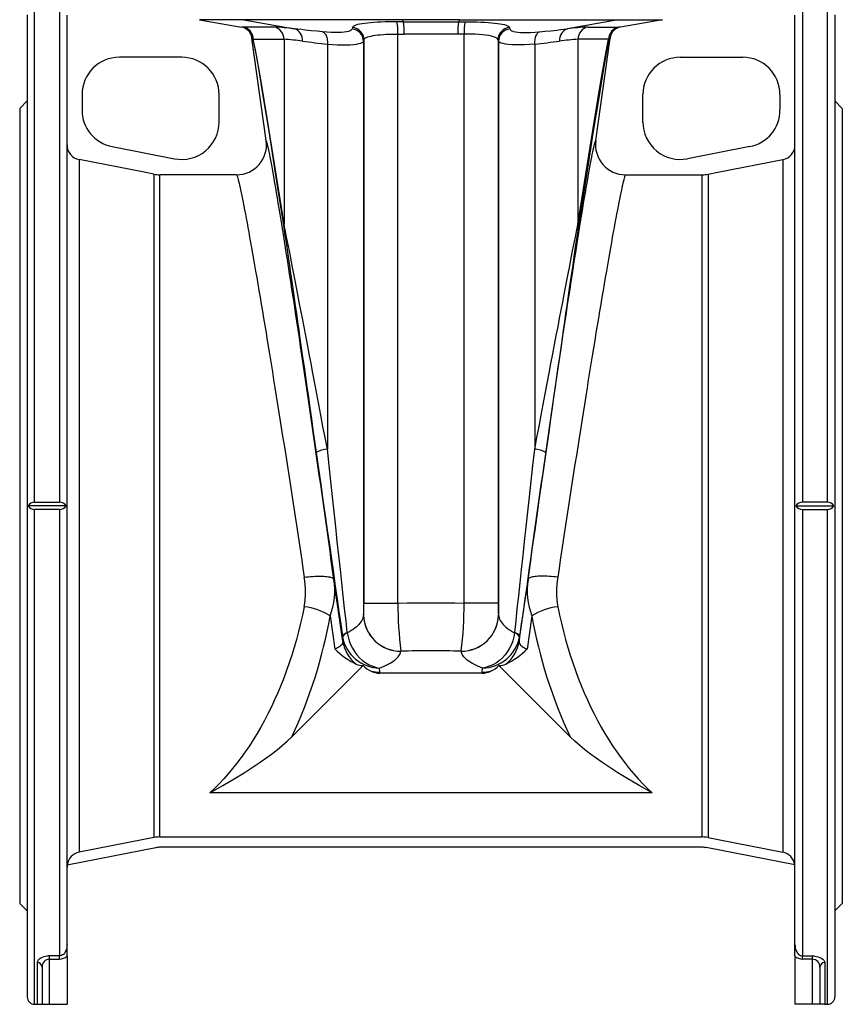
# Model space of a CAD drawing. Extents: x -31 to 1086, y -108 to 1537.
# Tile 2 of 6: x 9 to 339, y 473 to 868. Entities that reach past the tile are written whole.
import ezdxf

# ---------------------------------------------------------------- set-up
doc = ezdxf.new("R2010")
doc.units = 0
doc.layers.get('0').update_dxf_attribs({"linetype": 'CONTINUOUS'})

msp = doc.modelspace()

# ---------------------------------------------------------------- linework, layer by layer
at = {"color": 7, "linetype": 'CONTINUOUS'}
for p, q in [((11.69, 869.84), (11.69, 475.84)), ((14.69, 674.34), (14.69, 872.84)), ((24.69, 872.75), (24.69, 674.34)), ((27.69, 496.84), (27.69, 869.75)), ((319.69, 496.84), (319.69, 869.75)), ((322.69, 872.75), (322.69, 674.34)), ((332.69, 674.34), (332.69, 872.84)), ((335.69, 869.84), (335.69, 475.84)), ((80.85, 867.92), (97.7, 864.95)), ((98.62, 867.92), (80.85, 867.92)), ((162.3, 867.92), (98.62, 867.92)), ((98.62, 867.92), (118.95, 864.24)), ((185.08, 867.92), (162.3, 867.92)), ((162.3, 867.92), (162.65, 867.08)), ((162.65, 867.08), (184.72, 867.08)), ((185.08, 867.92), (184.72, 867.08)), ((184.72, 867.08), (187.34, 867.09)), ((185.08, 867.92), (248.75, 867.92)), ((248.75, 867.92), (228.43, 864.24)), ((248.75, 867.92), (266.53, 867.92)), ((266.53, 867.92), (249.67, 864.95)), ((110.67, 864.97), (98.28, 864.97)), ((142.21, 864.81), (142.07, 864.23)), ((160.39, 633.86), (160.39, 862.17)), ((184.42, 862.16), (162.96, 862.16)), ((186.98, 862.17), (184.42, 862.16)), ((186.98, 633.86), (186.98, 862.17)), ((205.16, 864.81), (205.3, 864.23)), ((236.7, 864.97), (249.09, 864.97)), ((101.79, 860.65), (101.81, 860.51)), ((107.59, 819.38), (101.81, 860.51)), ((102.41, 860.04), (114.72, 860.04)), ((114.72, 860.04), (114.72, 785.92)), ((132.1, 858.14), (132.1, 695.58)), ((146.62, 859.3), (146.79, 859.88)), ((146.62, 859.3), (146.62, 628.97)), ((146.79, 859.88), (146.79, 633.86)), ((200.58, 859.88), (200.58, 633.86)), ((200.75, 859.3), (200.58, 859.88)), ((200.75, 859.3), (200.75, 628.97)), ((215.28, 858.14), (215.28, 695.58)), ((232.65, 860.04), (232.65, 785.92)), ((244.96, 860.04), (232.65, 860.04)), ((239.78, 819.38), (245.56, 860.51)), ((245.58, 860.65), (245.56, 860.51)), ((73.69, 852.84), (48.69, 852.84)), ((273.69, 852.84), (298.69, 852.84)), ((33.69, 837.84), (33.69, 831.7)), ((88.69, 826.84), (88.69, 837.84)), ((258.69, 826.84), (258.69, 837.84)), ((313.69, 837.84), (313.69, 831.7)), ((11.69, 835.34), (8.69, 832.34)), ((338.69, 832.34), (335.69, 835.34)), ((8.69, 832.34), (8.69, 513.34)), ((338.69, 832.34), (338.69, 513.34)), ((45.82, 816.98), (70.82, 812.12)), ((301.55, 816.98), (276.55, 812.12)), ((32.54, 811.77), (32.54, 533.92)), ((314.83, 811.77), (314.83, 533.92)), ((62.56, 805.93), (62.56, 539.76)), ((95.72, 805.71), (64.85, 805.71)), ((64.85, 539.98), (64.85, 805.71)), ((251.65, 805.71), (282.52, 805.71)), ((282.52, 539.98), (282.52, 805.71)), ((284.81, 805.93), (284.81, 539.76)), ((27.28, 672.84), (12.09, 672.84)), ((14.69, 674.34), (24.69, 674.34)), ((320.09, 672.84), (335.28, 672.84)), ((332.69, 674.34), (322.69, 674.34)), ((24.69, 671.35), (14.69, 671.35)), ((14.69, 472.84), (14.69, 671.35)), ((24.69, 671.35), (24.69, 492.24)), ((322.69, 671.35), (332.69, 671.35)), ((322.69, 671.35), (322.69, 492.24)), ((332.69, 472.84), (332.69, 671.35)), ((138.32, 618.52), (134.73, 643.3)), ((209.06, 618.52), (212.65, 643.3)), ((146.79, 633.86), (160.39, 633.86)), ((200.58, 633.86), (186.98, 633.86)), ((133.23, 628.7), (135.16, 615.41)), ((146.63, 629.01), (146.62, 628.97)), ((200.74, 629.01), (200.75, 628.97)), ((214.14, 628.7), (212.21, 615.41)), ((138.16, 620.59), (138.2, 620.33)), ((138.16, 620.59), (138.32, 618.52)), ((140.12, 621.9), (140.11, 621.98)), ((207.25, 621.9), (207.26, 621.98)), ((209.21, 620.59), (209.06, 618.52)), ((209.21, 620.59), (209.17, 620.33)), ((161.61, 614.48), (161.61, 614.52)), ((185.76, 614.48), (185.76, 614.52)), ((146.42, 608.74), (117.9, 580.21)), ((200.95, 608.74), (229.48, 580.21)), ((153.17, 606.12), (153.05, 607.77)), ((194.2, 605.72), (153.17, 605.72)), ((194.2, 606.12), (194.33, 607.77)), ((262.42, 557.66), (84.96, 557.66)), ((64.85, 539.98), (282.52, 539.98)), ((27.73, 528.78), (63.33, 535.7)), ((282.52, 535.84), (64.85, 535.84)), ((319.64, 528.78), (284.05, 535.7)), ((8.69, 513.34), (11.69, 510.34)), ((335.69, 510.34), (338.69, 513.34)), ((27.69, 492.23), (27.69, 496.84)), ((319.69, 492.23), (319.69, 496.84)), ((24.69, 492.24), (20.69, 492.24)), ((20.69, 490.95), (20.69, 492.24)), ((20.69, 490.95), (24.69, 490.95)), ((20.69, 472.84), (20.69, 490.95)), ((24.69, 490.95), (24.69, 492.24)), ((27.69, 492.23), (27.69, 472.84)), ((319.69, 492.23), (319.69, 472.84)), ((322.69, 492.24), (326.69, 492.24)), ((322.69, 490.95), (322.69, 492.24)), ((326.69, 490.95), (322.69, 490.95)), ((326.69, 490.95), (326.69, 492.24)), ((326.69, 472.84), (326.69, 490.95)), ((15.69, 489.58), (15.69, 472.84)), ((17.69, 487.75), (17.69, 472.84)), ((329.69, 487.75), (329.69, 472.84)), ((331.69, 489.58), (331.69, 472.84)), ((14.69, 472.84), (15.69, 472.84)), ((15.69, 472.84), (17.63, 472.84)), ((17.69, 472.84), (20.69, 472.84)), ((20.69, 472.84), (27.69, 472.84)), ((326.69, 472.84), (319.69, 472.84)), ((329.69, 472.84), (326.69, 472.84)), ((331.69, 472.84), (329.75, 472.84)), ((331.69, 472.84), (332.69, 472.84))]:
    msp.add_line(p, q, dxfattribs=at)
for points in [[(160.03, 867.09), (158.44, 867.09), (156.82, 867.07), (155.24, 867.03), (153.69, 866.98), (152.22, 866.91), (150.8, 866.82), (149.45, 866.71), (148.2, 866.59), (147.05, 866.45), (146.01, 866.3), (145.07, 866.12), (144.26, 865.94), (143.58, 865.74), (143.03, 865.52), (142.62, 865.3), (142.34, 865.06), (142.21, 864.81)], [(162.65, 867.08), (161.34, 867.09), (160.03, 867.09)], [(187.34, 867.09), (188.93, 867.09), (190.55, 867.07), (192.14, 867.03), (193.68, 866.98), (195.16, 866.91), (196.58, 866.82), (197.92, 866.71), (199.17, 866.59), (200.32, 866.45), (201.37, 866.3), (202.3, 866.12), (203.12, 865.94), (203.8, 865.74), (204.34, 865.52), (204.76, 865.3), (205.03, 865.06), (205.16, 864.81)], [(130.12, 863.06), (129.09, 863.16), (128.08, 863.26), (125.59, 863.51), (123.24, 863.75), (121.73, 863.92), (120.3, 864.08), (118.95, 864.24)], [(142.07, 864.23), (141.93, 863.94), (141.64, 863.68), (141.2, 863.44), (140.6, 863.22), (139.83, 863.04), (138.89, 862.89), (137.77, 862.79), (136.48, 862.74), (135.1, 862.75), (133.59, 862.8), (131.91, 862.91), (130.12, 863.06)], [(130.12, 863.06), (130.4, 862.95), (130.67, 862.78), (130.93, 862.55), (131.17, 862.28), (131.38, 861.95), (131.57, 861.58), (131.74, 861.17), (131.88, 860.72), (131.98, 860.24), (132.06, 859.74), (132.1, 859.21), (132.12, 858.68), (132.1, 858.14)], [(146.79, 859.88), (146.9, 860.13), (147.11, 860.37), (147.43, 860.6), (147.86, 860.81), (148.38, 861.01), (148.98, 861.19), (149.71, 861.37), (150.52, 861.53), (151.38, 861.66), (152.32, 861.78), (153.36, 861.89), (154.45, 861.98), (155.56, 862.05), (156.71, 862.11), (157.94, 862.14), (159.19, 862.16), (160.39, 862.17)], [(160.39, 862.17), (161.67, 862.16), (162.96, 862.16)], [(200.58, 859.88), (200.41, 860.21), (200.05, 860.53), (199.51, 860.81), (198.79, 861.08), (197.9, 861.32), (196.85, 861.53), (195.67, 861.71), (194.35, 861.86), (192.92, 861.98), (191.41, 862.07), (189.82, 862.13), (188.19, 862.16), (186.98, 862.17)], [(205.3, 864.23), (205.45, 863.94), (205.73, 863.68), (206.18, 863.44), (206.77, 863.22), (207.55, 863.04), (208.48, 862.89), (209.61, 862.79), (210.89, 862.74), (212.27, 862.75), (213.78, 862.8), (215.46, 862.91), (217.25, 863.06)], [(217.25, 863.06), (216.97, 862.95), (216.7, 862.78), (216.44, 862.55), (216.21, 862.28), (215.99, 861.95), (215.8, 861.58), (215.64, 861.17), (215.5, 860.72), (215.39, 860.24), (215.31, 859.74), (215.27, 859.21), (215.26, 858.68), (215.28, 858.14)], [(217.25, 863.06), (219.29, 863.26), (221.78, 863.51), (224.13, 863.75), (225.64, 863.92), (227.07, 864.08), (228.43, 864.24)], [(101.79, 860.65), (101.89, 860.7), (102.01, 860.61), (102.17, 860.39), (102.41, 860.04)], [(101.81, 860.51), (102.21, 859.83), (103.09, 855.76), (104.45, 848.28), (106.28, 837.41), (108.58, 823.16), (111.36, 805.52), (114.61, 784.53)], [(114.72, 785.92), (111.05, 809.25), (107.98, 828.34), (105.51, 843.18), (103.66, 853.75), (102.41, 860.04)], [(132.1, 858.14), (134.19, 857.99), (136.16, 857.88), (138.04, 857.83), (139.76, 857.82), (141.27, 857.87), (142.6, 857.96), (143.79, 858.11), (144.78, 858.3), (145.5, 858.51), (146.05, 858.74), (146.43, 859.01), (146.62, 859.3)], [(215.28, 858.14), (213.19, 857.99), (211.22, 857.88), (209.34, 857.83), (207.62, 857.82), (206.11, 857.87), (204.77, 857.96), (203.58, 858.11), (202.59, 858.3), (201.88, 858.51), (201.33, 858.74), (200.95, 859.01), (200.75, 859.3)], [(232.65, 785.92), (236.33, 809.25), (239.4, 828.34), (241.86, 843.18), (243.72, 853.75), (244.96, 860.04)], [(245.56, 860.51), (245.16, 859.83), (244.28, 855.76), (242.93, 848.28), (241.1, 837.41), (238.79, 823.16), (236.01, 805.52), (232.76, 784.53)], [(245.58, 860.65), (245.48, 860.7), (245.36, 860.61), (245.2, 860.39), (244.96, 860.04)], [(134.73, 643.3), (134.21, 647.05), (133.69, 650.82), (133.17, 654.61), (132.64, 658.42), (132.12, 662.23), (131.58, 666.06), (131.05, 669.89), (130.51, 673.72), (129.97, 677.55), (129.43, 681.38), (128.89, 685.21), (128.35, 689.03), (127.8, 692.84), (127.26, 696.63), (126.72, 700.41), (126.18, 704.18), (125.63, 707.92), (125.1, 711.64), (124.56, 715.33), (124.02, 718.99), (123.49, 722.63), (122.96, 726.23), (122.44, 729.79), (121.92, 733.31), (121.4, 736.8), (120.88, 740.24), (120.38, 743.63), (119.87, 746.98), (119.38, 750.27), (118.88, 753.51), (118.4, 756.7), (117.92, 759.83), (117.45, 762.9), (116.98, 765.91), (116.53, 768.85), (116.08, 771.73), (115.64, 774.54), (115.2, 777.28), (114.78, 779.95), (114.37, 782.54), (113.96, 785.06), (113.57, 787.5), (113.18, 789.86), (112.8, 792.15), (112.44, 794.35), (112.09, 796.46), (111.74, 798.49), (111.41, 800.44), (111.09, 802.29), (110.78, 804.06), (110.49, 805.74), (110.2, 807.32), (109.93, 808.82), (109.67, 810.21), (109.43, 811.52), (109.19, 812.72), (108.97, 813.83), (108.76, 814.85), (108.57, 815.76), (108.39, 816.58), (108.22, 817.3), (108.07, 817.92), (107.93, 818.43), (107.8, 818.85), (107.69, 819.17), (107.59, 819.38)], [(212.65, 643.3), (213.16, 647.05), (213.68, 650.82), (214.2, 654.61), (214.73, 658.42), (215.26, 662.23), (215.79, 666.06), (216.33, 669.89), (216.86, 673.72), (217.4, 677.55), (217.94, 681.38), (218.49, 685.21), (219.03, 689.03), (219.57, 692.84), (220.11, 696.63), (220.66, 700.41), (221.2, 704.18), (221.74, 707.92), (222.28, 711.64), (222.81, 715.33), (223.35, 718.99), (223.88, 722.63), (224.41, 726.23), (224.94, 729.79), (225.46, 733.31), (225.98, 736.8), (226.49, 740.24), (227, 743.63), (227.5, 746.98), (228, 750.27), (228.49, 753.51), (228.98, 756.7), (229.45, 759.83), (229.93, 762.9), (230.39, 765.91), (230.85, 768.85), (231.3, 771.73), (231.74, 774.54), (232.17, 777.28), (232.59, 779.95), (233.01, 782.54), (233.41, 785.06), (233.81, 787.5), (234.19, 789.86), (234.57, 792.15), (234.93, 794.35), (235.29, 796.46), (235.63, 798.49), (235.96, 800.44), (236.28, 802.29), (236.59, 804.06), (236.89, 805.74), (237.17, 807.32), (237.44, 808.82), (237.7, 810.21), (237.95, 811.52), (238.18, 812.72), (238.4, 813.83), (238.61, 814.85), (238.8, 815.76), (238.99, 816.58), (239.15, 817.3), (239.31, 817.92), (239.45, 818.43), (239.57, 818.85), (239.68, 819.17), (239.78, 819.38)], [(62.56, 805.93), (58.58, 806.7), (32.54, 811.77)], [(284.81, 805.93), (288.79, 806.7), (314.83, 811.77)], [(95.72, 805.71), (95.82, 805.5), (95.93, 805.21), (96.06, 804.82), (96.2, 804.34), (96.35, 803.76), (96.52, 803.1), (96.7, 802.34), (96.9, 801.5), (97.11, 800.56), (97.33, 799.54), (97.56, 798.43), (97.81, 797.23), (98.07, 795.94), (98.34, 794.57), (98.63, 793.11), (98.92, 791.57), (99.23, 789.94), (99.55, 788.24), (99.88, 786.45), (100.23, 784.59), (100.58, 782.64), (100.94, 780.62), (101.32, 778.53), (101.71, 776.36), (102.1, 774.12), (102.51, 771.81), (102.92, 769.43), (103.34, 766.98), (103.78, 764.47), (104.22, 761.89), (104.67, 759.25), (105.12, 756.55), (105.59, 753.79), (106.06, 750.98), (106.54, 748.11), (107.02, 745.19), (107.51, 742.22), (108.01, 739.2), (108.51, 736.13), (109.02, 733.02), (109.53, 729.87), (110.05, 726.68), (110.57, 723.45), (111.1, 720.18), (111.63, 716.88), (112.16, 713.55), (112.69, 710.2), (113.23, 706.81), (113.77, 703.41), (114.31, 699.98), (114.85, 696.53), (115.39, 693.07), (115.93, 689.59), (116.47, 686.1), (117.01, 682.6), (117.56, 679.1), (118.1, 675.59), (118.63, 672.08), (119.17, 668.57), (119.71, 665.06), (120.24, 661.56), (120.77, 658.06), (121.29, 654.58), (121.81, 651.11), (122.33, 647.65), (122.84, 644.21)], [(251.65, 805.71), (251.56, 805.5), (251.44, 805.21), (251.32, 804.82), (251.18, 804.34), (251.02, 803.76), (250.85, 803.1), (250.67, 802.34), (250.48, 801.5), (250.27, 800.56), (250.05, 799.54), (249.81, 798.43), (249.56, 797.23), (249.3, 795.94), (249.03, 794.57), (248.75, 793.11), (248.45, 791.57), (248.14, 789.94), (247.82, 788.24), (247.49, 786.45), (247.15, 784.59), (246.79, 782.64), (246.43, 780.62), (246.05, 778.53), (245.67, 776.36), (245.27, 774.12), (244.87, 771.81), (244.45, 769.43), (244.03, 766.98), (243.6, 764.47), (243.16, 761.89), (242.71, 759.25), (242.25, 756.55), (241.79, 753.79), (241.32, 750.98), (240.84, 748.11), (240.35, 745.19), (239.86, 742.22), (239.36, 739.2), (238.86, 736.13), (238.35, 733.02), (237.84, 729.87), (237.32, 726.68), (236.8, 723.45), (236.28, 720.18), (235.75, 716.88), (235.22, 713.55), (234.68, 710.2), (234.15, 706.81), (233.61, 703.41), (233.07, 699.98), (232.53, 696.53), (231.99, 693.07), (231.44, 689.59), (230.9, 686.1), (230.36, 682.6), (229.82, 679.1), (229.28, 675.59), (228.74, 672.08), (228.2, 668.57), (227.67, 665.06), (227.14, 661.56), (226.61, 658.06), (226.08, 654.58), (225.56, 651.11), (225.04, 647.65), (224.53, 644.21)], [(114.61, 784.53), (114.78, 783.42), (114.97, 782.17), (115.18, 780.77), (115.41, 779.23), (115.66, 777.54), (115.93, 775.72), (116.22, 773.75), (116.53, 771.65), (116.86, 769.4), (117.2, 767.03), (117.57, 764.52), (117.95, 761.87), (118.36, 759.1), (118.78, 756.2), (119.21, 753.17), (119.67, 750.01), (120.14, 746.74), (120.63, 743.34), (121.13, 739.83), (121.65, 736.2), (122.19, 732.46), (122.74, 728.61), (123.31, 724.65), (123.89, 720.59), (124.48, 716.43), (125.09, 712.17), (125.71, 707.81), (126.34, 703.36), (126.99, 698.82), (127.65, 694.19)], [(132.1, 695.58), (131.22, 700.21), (130.36, 704.75), (129.51, 709.2), (128.68, 713.56), (127.87, 717.82), (127.08, 721.98), (126.31, 726.05), (125.55, 730), (124.82, 733.85), (124.1, 737.59), (123.41, 741.22), (122.74, 744.73), (122.09, 748.13), (121.46, 751.41), (120.85, 754.56), (120.27, 757.59), (119.71, 760.49), (119.17, 763.26), (118.66, 765.91), (118.17, 768.42), (117.71, 770.8), (117.27, 773.04), (116.86, 775.14), (116.48, 777.11), (116.12, 778.93), (115.78, 780.62), (115.48, 782.16), (115.2, 783.56), (114.94, 784.81), (114.72, 785.92)], [(215.28, 695.58), (216.15, 700.21), (217.02, 704.75), (217.86, 709.2), (218.69, 713.56), (219.5, 717.82), (220.29, 721.98), (221.07, 726.05), (221.82, 730), (222.56, 733.85), (223.27, 737.59), (223.96, 741.22), (224.64, 744.73), (225.29, 748.13), (225.92, 751.41), (226.52, 754.56), (227.1, 757.59), (227.66, 760.49), (228.2, 763.26), (228.71, 765.91), (229.2, 768.42), (229.66, 770.8), (230.1, 773.04), (230.51, 775.14), (230.9, 777.11), (231.26, 778.93), (231.59, 780.62), (231.9, 782.16), (232.18, 783.56), (232.43, 784.81), (232.65, 785.92)], [(232.76, 784.53), (232.59, 783.42), (232.4, 782.17), (232.19, 780.77), (231.96, 779.23), (231.71, 777.54), (231.44, 775.72), (231.15, 773.75), (230.84, 771.65), (230.52, 769.4), (230.17, 767.03), (229.8, 764.52), (229.42, 761.87), (229.02, 759.1), (228.6, 756.2), (228.16, 753.17), (227.71, 750.01), (227.23, 746.74), (226.75, 743.34), (226.24, 739.83), (225.72, 736.2), (225.19, 732.46), (224.63, 728.61), (224.07, 724.65), (223.49, 720.59), (222.89, 716.43), (222.29, 712.17), (221.66, 707.81), (221.03, 703.36), (220.38, 698.82), (219.73, 694.19)], [(140.11, 621.98), (139.59, 626.74), (139.05, 631.66), (138.49, 636.74), (137.92, 641.98), (137.33, 647.37), (136.73, 652.91), (136.11, 658.6), (135.48, 664.43), (134.83, 670.4), (134.17, 676.51), (133.49, 682.74), (132.8, 689.1), (132.1, 695.58)], [(207.26, 621.98), (207.79, 626.74), (208.32, 631.66), (208.88, 636.74), (209.45, 641.98), (210.04, 647.37), (210.64, 652.91), (211.26, 658.6), (211.9, 664.43), (212.55, 670.4), (213.21, 676.51), (213.88, 682.74), (214.57, 689.1), (215.28, 695.58)], [(127.65, 694.19), (128.57, 687.71), (129.47, 681.35), (130.36, 675.12), (131.23, 669.01), (132.08, 663.04), (132.92, 657.21), (133.73, 651.52), (134.52, 645.98), (135.29, 640.59), (136.04, 635.35), (136.77, 630.27), (137.48, 625.35), (138.16, 620.59)], [(219.73, 694.19), (218.8, 687.71), (217.9, 681.35), (217.01, 675.12), (216.14, 669.01), (215.29, 663.04), (214.46, 657.21), (213.64, 651.52), (212.85, 645.98), (212.08, 640.59), (211.33, 635.35), (210.6, 630.27), (209.89, 625.35), (209.21, 620.59)], [(122.84, 644.21), (123.71, 644.32), (124.56, 644.41), (125.41, 644.48), (126.25, 644.55), (127.07, 644.59), (127.86, 644.62), (128.63, 644.64), (129.37, 644.64), (130.07, 644.62), (130.74, 644.59), (131.36, 644.54), (131.94, 644.48), (132.47, 644.4), (132.95, 644.31), (133.38, 644.2), (133.75, 644.08), (134.07, 643.94), (134.32, 643.8), (134.52, 643.64), (134.65, 643.47), (134.73, 643.3)], [(224.53, 644.21), (223.67, 644.32), (222.81, 644.41), (221.96, 644.48), (221.12, 644.55), (220.31, 644.59), (219.51, 644.62), (218.74, 644.64), (218.01, 644.64), (217.3, 644.62), (216.64, 644.59), (216.01, 644.54), (215.43, 644.48), (214.9, 644.4), (214.42, 644.31), (213.99, 644.2), (213.62, 644.08), (213.3, 643.94), (213.05, 643.8), (212.85, 643.64), (212.72, 643.47), (212.65, 643.3)], [(122.84, 632.36), (122.14, 629.03), (121.39, 625.74), (120.58, 622.48), (119.72, 619.25), (118.8, 616.06), (117.84, 612.91), (116.82, 609.8), (115.74, 606.74), (114.62, 603.72), (113.45, 600.75), (112.23, 597.83), (110.96, 594.97), (109.65, 592.15), (108.29, 589.39), (106.88, 586.69), (105.43, 584.05), (103.93, 581.48), (102.4, 578.96), (100.82, 576.51), (99.2, 574.13), (97.55, 571.81), (95.85, 569.57), (94.12, 567.4), (92.35, 565.3), (90.55, 563.27), (88.72, 561.33), (86.85, 559.45), (84.96, 557.66)], [(160.39, 633.86), (164.18, 633.93), (167.98, 633.97), (171.78, 634), (175.59, 634), (179.39, 633.97), (183.19, 633.93), (186.98, 633.86)], [(224.53, 632.36), (225.23, 629.03), (225.98, 625.74), (226.79, 622.48), (227.65, 619.25), (228.57, 616.06), (229.54, 612.91), (230.56, 609.8), (231.63, 606.74), (232.75, 603.72), (233.92, 600.75), (235.14, 597.83), (236.41, 594.97), (237.73, 592.15), (239.09, 589.39), (240.49, 586.69), (241.94, 584.05), (243.44, 581.48), (244.98, 578.96), (246.55, 576.51), (248.17, 574.13), (249.83, 571.81), (251.52, 569.57), (253.25, 567.4), (255.02, 565.3), (256.82, 563.27), (258.65, 561.33), (260.52, 559.45), (262.42, 557.66)], [(146.62, 628.97), (146.53, 628.43), (146.38, 627.89), (146.17, 627.35), (145.9, 626.81), (145.57, 626.28), (145.19, 625.76), (144.75, 625.24), (144.25, 624.73), (143.69, 624.23), (143.08, 623.74), (142.42, 623.26), (141.7, 622.79), (140.93, 622.34), (140.12, 621.9)], [(200.75, 628.97), (200.84, 628.43), (200.99, 627.89), (201.2, 627.35), (201.47, 626.81), (201.8, 626.28), (202.18, 625.76), (202.63, 625.24), (203.13, 624.73), (203.68, 624.23), (204.29, 623.74), (204.96, 623.26), (205.67, 622.79), (206.44, 622.34), (207.25, 621.9)], [(140.12, 621.9), (140.42, 620.3), (140.86, 618.73), (141.45, 617.2), (142.16, 615.76), (143, 614.38), (143.95, 613.1), (145.03, 611.91), (146.21, 610.84), (147.48, 609.91), (148.86, 609.11), (150.31, 608.47), (151.79, 608.01), (153.02, 607.77), (153.05, 607.77)], [(207.25, 621.9), (206.96, 620.3), (206.51, 618.73), (205.93, 617.2), (205.21, 615.76), (204.37, 614.38), (203.42, 613.1), (202.34, 611.91), (201.16, 610.84), (199.9, 609.91), (198.51, 609.11), (197.06, 608.47), (195.58, 608.01), (194.35, 607.77), (194.33, 607.77)], [(138.32, 618.52), (138.31, 618.2), (138.25, 617.89), (138.13, 617.58), (137.96, 617.28), (137.72, 616.99), (137.43, 616.7), (137.09, 616.43), (136.68, 616.16), (136.23, 615.9), (135.72, 615.65), (135.16, 615.41)], [(209.06, 618.52), (209.06, 618.2), (209.12, 617.89), (209.24, 617.58), (209.42, 617.28), (209.65, 616.99), (209.94, 616.7), (210.29, 616.43), (210.69, 616.16), (211.14, 615.9), (211.65, 615.65), (212.21, 615.41)], [(153.05, 607.77), (153.99, 608.14), (154.88, 608.52), (155.72, 608.91), (156.51, 609.31), (157.25, 609.71), (157.93, 610.12), (158.56, 610.54), (159.13, 610.96), (159.64, 611.39), (160.1, 611.82), (160.5, 612.26), (160.84, 612.7), (161.12, 613.14), (161.34, 613.59), (161.51, 614.04), (161.61, 614.48)], [(194.33, 607.77), (193.38, 608.14), (192.49, 608.52), (191.65, 608.91), (190.86, 609.31), (190.12, 609.71), (189.44, 610.12), (188.82, 610.54), (188.24, 610.96), (187.73, 611.39), (187.27, 611.82), (186.87, 612.26), (186.53, 612.7), (186.25, 613.14), (186.03, 613.59), (185.87, 614.04), (185.76, 614.48)], [(153.17, 605.72), (153.18, 605.92), (153.17, 606.12)], [(194.2, 605.72), (194.2, 605.92), (194.2, 606.12)], [(84.96, 557.66), (85.01, 557.69), (90.23, 560.68), (95.36, 563.71), (98.7, 565.77), (101.97, 567.86), (105.15, 569.98), (107.49, 571.61), (109.75, 573.26), (111.93, 574.95), (114.03, 576.67), (116.03, 578.42), (117.9, 580.21)], [(262.42, 557.66), (262.36, 557.69), (257.14, 560.68), (252.02, 563.71), (248.67, 565.77), (245.4, 567.86), (242.22, 569.98), (239.89, 571.61), (237.63, 573.26), (235.44, 574.95), (233.34, 576.67), (231.35, 578.42), (229.48, 580.21)], [(62.56, 539.76), (58.47, 538.96), (32.54, 533.92)], [(284.81, 539.76), (288.9, 538.96), (314.83, 533.92)], [(27.69, 496.84), (27.65, 496.11), (27.53, 495.38), (27.31, 494.6), (26.97, 493.84), (26.64, 493.34), (26.23, 492.89), (25.9, 492.63), (25.51, 492.41), (24.91, 492.25), (24.69, 492.24)], [(319.69, 496.84), (319.72, 496.11), (319.84, 495.38), (320.06, 494.6), (320.41, 493.84), (320.73, 493.34), (321.14, 492.89), (321.48, 492.63), (321.87, 492.41), (322.47, 492.25), (322.69, 492.24)], [(20.69, 492.24), (20.16, 492.23), (19.65, 492.18), (18.98, 492.07), (18.36, 491.92), (17.69, 491.69), (17.11, 491.41), (16.51, 491.01), (16.08, 490.58), (15.79, 490.08), (15.69, 489.58)], [(326.69, 492.24), (327.21, 492.23), (327.73, 492.18), (328.4, 492.07), (329.02, 491.92), (329.69, 491.69), (330.26, 491.41), (330.86, 491.01), (331.29, 490.58), (331.59, 490.08), (331.69, 489.58)]]:
    msp.add_lwpolyline(points, dxfattribs=at)
for centre, radius, start, end in [((140.77, 863.2), 19.65, 356.9932, 11.4288), ((138.75, 863.12), 24.23, 357.7345, 9.4209), ((208.63, 863.12), 24.23, 170.5791, 182.2655), ((206.6, 863.2), 19.65, 168.5712, 183.0068), ((98.37, 854.41), 10.56, 90.4576, 93.618), ((96.83, 860.02), 5, 7.1846, 80.0031), ((97.41, 860.05), 5, 359.975, 79.961), ((106.85, 774.63), 90.42, 82.313, 87.5785), ((109.75, 860.08), 4.97, 359.5512, 79.2865), ((117.55, 859.89), 4.56, 352.7138, 72.2222), ((141.62, 859.24), 5, 0.6729, 84.8262), ((141.79, 859.82), 5, 0.6988, 85.1726), ((205.58, 859.82), 5, 94.8274, 179.3012), ((205.75, 859.24), 5, 95.1738, 179.3271), ((229.82, 859.89), 4.56, 107.7778, 187.2862), ((240.52, 774.63), 90.42, 92.4215, 97.687), ((237.63, 860.08), 4.97, 100.7135, 180.4488), ((249.96, 860.05), 5, 100.039, 180.025), ((250.54, 860.02), 5, 99.9969, 172.8154), ((249.01, 854.41), 10.56, 86.382, 89.5424), ((111.35, 788.75), 71.37, 81.3518, 87.2919), ((175.82, 1274.36), 418.51, 262.6229, 264.0038), ((172.06, 1270.07), 414.19, 275.989, 277.3843), ((236.03, 788.75), 71.37, 92.7081, 98.6482), ((48.69, 837.84), 15, 90, 180), ((73.69, 837.84), 15, 0, 90), ((273.69, 837.84), 15, 90, 180), ((298.69, 837.84), 15, 0, 90), ((48.69, 831.7), 15, 180, 259), ((298.69, 831.7), 15, 281, 0), ((73.69, 826.84), 15, 259, 0), ((273.69, 826.84), 15, 180, 281), ((95.71, 817.7), 12, 270.026, 8.0293), ((251.66, 817.7), 12, 171.9707, 269.974), ((33.69, 817.66), 6, 179.9795, 258.9702), ((313.68, 817.66), 6, 281.0298, 0.0205), ((64.85, 817.7), 11.99, 258.9889, 269.9999), ((282.52, 817.7), 11.99, 270.0001, 281.0111), ((118.34, 784.95), 3.75, 164.9321, 186.4016), ((229.04, 784.95), 3.75, 353.5984, 15.0679), ((132.94, 685.09), 10.53, 94.5683, 120.1609), ((214.44, 685.09), 10.53, 59.8391, 85.4317), ((14.68, 671.34), 3, 89.9297, 149.8855), ((14.68, 674.35), 3, 210.0792, 270.1057), ((24.69, 671.34), 3, 30.081, 90.1039), ((24.69, 674.35), 3, 269.9297, 329.8855), ((322.68, 671.34), 3, 89.8961, 149.919), ((322.68, 674.35), 3, 210.1145, 270.0703), ((332.69, 671.34), 3, 30.1145, 90.0703), ((332.69, 674.35), 3, 269.8943, 329.9208), ((88.16, 638.29), 35.19, 350.2929, 9.6901), ((259.21, 638.29), 35.19, 170.3099, 189.7071), ((106.05, 638.85), 29.02, 339.525, 8.8098), ((241.32, 638.85), 29.02, 171.1902, 200.475), ((119.62, 606.57), 25.99, 58.3968, 82.8684), ((98.33, 633.07), 48.47, 355.2011, 0.9345), ((300.22, 632.98), 139.82, 179.6418, 187.5866), ((47.16, 632.98), 139.82, 352.4134, 0.3582), ((249.04, 633.07), 48.47, 179.0655, 184.7989), ((227.76, 606.57), 25.99, 97.1316, 121.6032), ((-57.95, 662.5), 194.15, 334.9217, 349.9751), ((161.56, 629.43), 14.94, 181.748, 270.1834), ((161.57, 629.47), 14.94, 181.748, 270.1834), ((185.81, 629.47), 14.94, 269.8166, 358.252), ((185.81, 629.43), 14.94, 269.8166, 358.252), ((405.32, 662.5), 194.15, 190.0249, 205.0783), ((140.55, 619.32), 2.7, 99.3058, 151.8209), ((140.69, 619.24), 2.72, 102.1927, 156.2171), ((153.26, 623.08), 15.31, 190.3208, 269.1876), ((194.11, 623.08), 15.31, 270.8124, 349.6792), ((206.68, 619.24), 2.72, 23.7829, 77.8073), ((206.83, 619.32), 2.7, 28.1791, 80.6942), ((152.44, 620.62), 14.28, 188.4359, 232.0442), ((194.93, 620.62), 14.28, 307.9558, 351.5641), ((156.51, 636.38), 29.92, 224.4905, 244.5727), ((173.69, 153.17), 461.51, 88.5011, 91.4989), ((190.87, 636.38), 29.92, 295.4273, 315.5095), ((146.95, 617.51), 8.79, 248.0207, 266.5815), ((154.99, 617.81), 12.48, 226.6542, 245.1603), ((192.38, 617.81), 12.48, 294.8397, 313.3458), ((200.43, 617.51), 8.79, 273.4185, 291.9793), ((153.22, 613.99), 8.27, 245.1703, 269.6488), ((153.09, 621.59), 15.47, 257.5286, 270.2948), ((194.15, 613.99), 8.27, 270.3512, 294.8297), ((194.28, 621.59), 15.47, 269.7052, 282.4714), ((64.85, 527.99), 11.99, 90.0001, 101.0111), ((282.52, 527.99), 11.99, 78.9889, 89.9999), ((33.69, 528.02), 6, 101.0293, 172.7879), ((64.85, 527.84), 8, 90, 101), ((282.52, 527.84), 8, 79, 90), ((313.68, 528.02), 6, 7.2121, 78.9707), ((33.69, 527.9), 6, 171.5254, 180), ((313.69, 527.9), 6, 0, 8.4746), ((20.81, 487.83), 3.13, 92.2939, 181.5485), ((24.6, 495.33), 4.38, 271.1433, 314.7949), ((322.77, 495.33), 4.38, 225.2051, 268.8567), ((326.56, 487.83), 3.13, 358.4515, 87.7061), ((15.76, 487.65), 1.93, 2.7118, 92.2885), ((331.61, 487.65), 1.93, 87.7115, 177.2882), ((14.69, 475.84), 3, 180, 270), ((332.69, 475.84), 3, 270, 0)]:
    msp.add_arc(centre, radius, start, end, dxfattribs=at)

doc.saveas('drawing.dxf')
